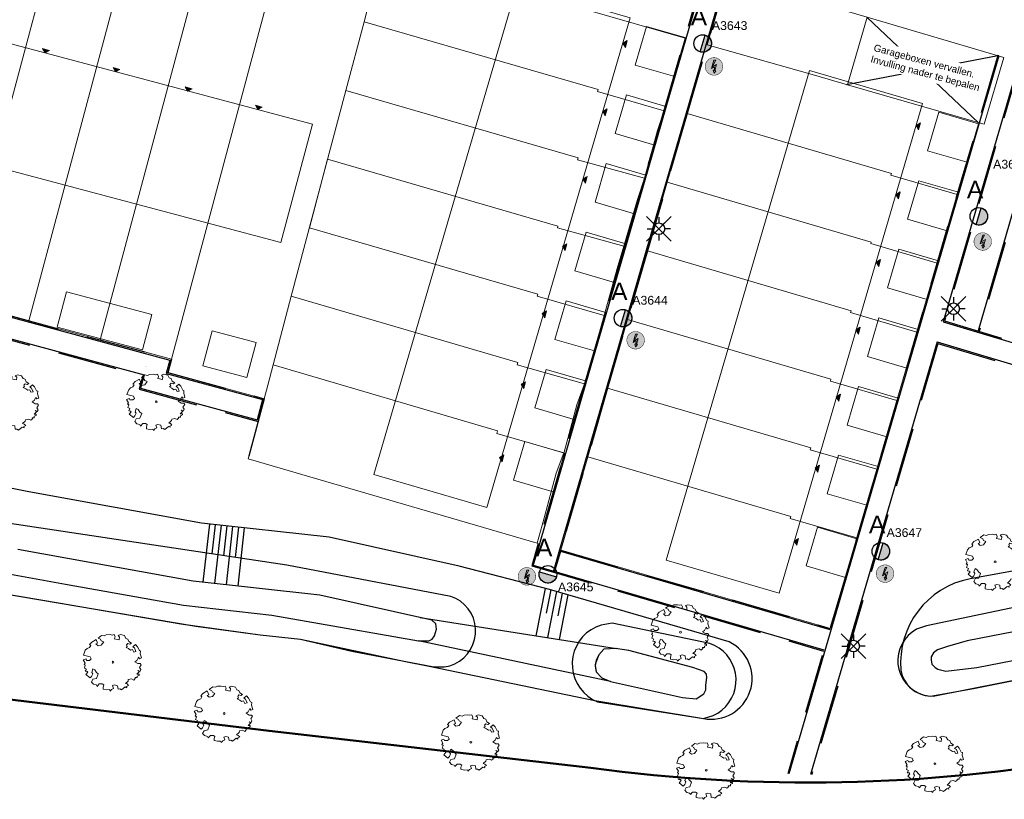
# Model space of a CAD drawing. Header units: metres. Extents: x 253535 to 254630, y 592458 to 593699.
# Tile 20 of 40: x 253775 to 253860, y 592864 to 592931. Entities that reach past the tile are written whole.
import ezdxf
from ezdxf.enums import TextEntityAlignment as Align

# ---------------------------------------------------------------- set-up
doc = ezdxf.new("R2010")
doc.units = ezdxf.units.M
doc.linetypes.add('DASHED', pattern=[19.05, 12.7, -6.35])
for name, color, linetype, lineweight in [('ALGEMEEN WERKGRENS', 10, 'FENCELINE1', 50), ('B-WE-GR-BOOM-S2', 114, 'Continuous', 9), ('B-WE-GR-BOOM_STAMDIAMETER-T', 7, 'Continuous', 25), ('N-woningen', 1, 'Continuous', 0)]:
    doc.layers.add(name, color=color, linetype=linetype, lineweight=lineweight)
for name, color, linetype in [('B-EI-OV-Mast_0_Symbool_Code', 7, 'Continuous'), ('B-EI-OV-Mast_1_Mastnummer-T', 7, 'Continuous'), ('B-EI-OV-Mast_2_Kast-en-Groep-T', 7, 'Continuous'), ('B-EI-OV-Mast_4_Overig_1-T', 7, 'Continuous'), ('B-EI-OV-Mast_5_Overig_2-T', 7, 'Continuous'), ('B-IN-LICHTMAST', 7, 'Continuous'), ('B-WATER-BOVENINSTEEK', 8, 'Continuous'), ('N-EI-OV-Mast-S', 7, 'Continuous'), ('N-EI-OV-Mast_0_Symbool_Code', 7, 'Continuous'), ('N-EI-OV-Mast_1_Mastnummer-T', 7, 'Continuous'), ('N-EI-OV-Mast_2_Kast-en-Groep-T', 7, 'Continuous'), ('N-EI-OV-Mast_4_Overig_1-T', 7, 'Continuous'), ('N-EI-OV-Mast_5_Overig_2-T', 7, 'Continuous'), ('N-GRONDOVERDRACHT-TEKST', 7, 'Continuous'), ('N-WATER-TALUD', 7, 'Continuous'), ('N-WB-BAND OPSLUITBAND 10x20', 7, 'DASHED'), ('N-WB-KANTVERHARDING', 2, 'Continuous'), ('V-EI-OV-Mast-S', 1, 'Continuous'), ('V-EI-OV-Mast_1_Mastnummer-T', 7, 'Continuous'), ('V-EI-OV-Mast_2_Kast-en-Groep-T', 7, 'Continuous'), ('V-EI-OV-Mast_4_Overig_1-T', 7, 'Continuous'), ('V-EI-OV-Mast_5_Overig_2-T', 7, 'Continuous'), ('X-EI-OV-Aansluiting-S', 1, 'Continuous'), ('X-EI-OV-Aansluiting_0_Symbool_Code', 7, 'Continuous'), ('X-EI-OV-Aansluiting_1_Mastnummer-T', 7, 'Continuous'), ('X-EI-OV-Aansluiting_2_Groep_en_Fase-T', 7, 'Continuous'), ('X-EI-OV-Aansluiting_4_Overig_1-T', 7, 'Continuous'), ('X-EI-OV-Aansluiting_5_Overig_2-T', 7, 'Continuous')]:
    doc.layers.add(name, color=color, linetype=linetype)
doc.styles.add('ARIAL', font='arial.ttf')
doc.styles.add('N_STANDARD 200', font='arial.ttf', dxfattribs={"height": 0.4})
doc.styles.add('NLCS-ISO', font='txt')
doc.linetypes.add('FENCELINE1', pattern='A,6.35,-2.54,[133,ltypeshp.shx,S=2.54,R=0,X=-2.54,Y=0],-2.54,25.4', length=36.83)

# ---------------------------------------------------------------- blocks, each defined once
blk = doc.blocks.new('SGR-BOOM_06_ST')
at = {"linetype": 'Continuous', "flags": 128}
blk.add_lwpolyline([(2.7, 3.52), (2.53, 3.94), (2.2, 4.06), (1.94, 4.52), (1.27, 4.69), (0.86, 4.52), (1.11, 4.27), (1.06, 3.81), (0.23, 3.98), (0.35, 4.32), (0.18, 4.69), (-0.15, 4.61), (-0.49, 4.69), (-1.15, 4.65), (-1.49, 4.48), (-1.95, 4.57), (-2.54, 4.11), (-2.12, 3.9), (-1.99, 3.64), (-1.58, 3.44), (-1.99, 2.89), (-2.54, 2.77), (-2.92, 3.1), (-2.62, 3.22), (-2.87, 3.86), (-3.63, 3.43), (-4, 3.02), (-3.79, 2.85), (-4, 2.51), (-4.42, 2.35), (-4.72, 2.05), (-5.01, 1.21), (-3.88, 0.92), (-3.71, 0.54), (-4, 0.29), (-4.51, 0.29), (-4.6, 0.56), (-5.09, 0.38), (-4.76, -0.17), (-4.93, -0.38), (-4.72, -0.54), (-4.88, -1.01), (-4.53, -1.18), (-4.72, -1.55), (-4.42, -1.59), (-4.29, -1.71), (-4.62, -2.11), (-3.92, -2.68), (-3.67, -2.43), (-3.46, -1.97), (-3.63, -1.76), (-3.42, -1.17), (-3.12, -1.34), (-2.79, -1.76), (-2.5, -2.01), (-2.79, -2.81), (-3.42, -2.93), (-3.67, -3.39), (-3.33, -3.77), (-2.83, -3.9), (-2.77, -4.02), (-2.71, -4.15), (-2.33, -3.73), (-1.83, -3.73), (-1.57, -3.9), (-1.7, -4.27), (-1.7, -4.61), (-1.15, -4.74), (-0.61, -4.69), (-0.49, -4.94), (-0.23, -4.65), (0.1, -4.48), (-0.06, -4.01), (0.27, -3.9), (0.77, -4.02), (0.86, -4.61), (1.15, -4.57), (1.44, -4.74), (2.07, -4.23), (2.37, -4.36), (2.32, -4.15), (2.66, -3.98), (2.41, -3.73), (2.11, -3.64), (2.57, -3.23), (2.62, -2.98), (3.16, -2.85), (3.54, -3.06), (3.79, -2.81), (3.77, -2.63), (4.12, -2.63), (4.12, -2.39), (4.46, -2.26), (4.46, -2.05), (4.08, -2.05), (4.54, -1.59), (4.25, -1.42), (4.63, -1.55), (4.75, -1.26), (4.54, -0.92), (4.84, -0.46), (4.67, -0.25), (4.25, -0.25), (3.75, 0.08), (4.08, 0.29), (4.38, 0.84), (4.54, 0.59), (4.88, 0.71), (4.67, 1.43), (4.71, 1.89), (4.5, 1.97), (4.16, 2.64), (3.83, 3.01), (3.37, 2.6), (3.66, 2.43), (3.91, 1.8), (3.54, 1.72), (3.33, 2.14), (2.99, 2.05), (2.66, 2.31), (2.24, 2.51), (2.45, 2.68), (2.32, 2.93), (2.53, 3.18), (2.87, 3.06), (3.16, 3.23)], close=True, dxfattribs=at)
blk.add_circle((0, 0), 0.15)
at = {"layer": 'B-WE-GR-BOOM_STAMDIAMETER-T', "style": 'NLCS-ISO'}
blk.add_attdef('STAMDIAMETER', text='', height=0.3, dxfattribs=at).set_placement((0, 0), align=Align.BOTTOM_LEFT)
blk = doc.blocks.new('*U51')
at = {"layer": 'N-EI-OV-Mast-S'}
h = blk.add_hatch(color=0, dxfattribs=at)
h.dxf.hatch_style = 1
edge = h.paths.add_edge_path()
edge.add_line((-0.21, -0.72), (0.21, 0.72))
edge.add_arc((0, 0), 0.75, 613.76641, 793.76641, ccw=False)
blk.add_lwpolyline([(-0.21, -0.72), (0.21, 0.72, -1), (-0.21, -0.72, 0)], format="xyb", dxfattribs=at)
blk.add_circle((0, 0), 0.75, dxfattribs=at)
at = {"layer": 'N-EI-OV-Mast_0_Symbool_Code', "style": 'ARIAL'}
blk.add_attdef('CODE', text='', height=1.5, dxfattribs=at).set_placement((-0.317, 2.29), align=Align.MIDDLE_CENTER)
at = {"layer": 'N-EI-OV-Mast_1_Mastnummer-T', "style": 'ARIAL'}
blk.add_attdef('MASTNR', text='', height=0.75, dxfattribs=at).set_placement((0.79, 1.53), align=Align.MIDDLE_LEFT)
at = {"layer": 'N-EI-OV-Mast_2_Kast-en-Groep-T', "style": 'ARIAL'}
for tag, p in [('KASTNR', (0.79, 0.405)), ('GROEP', (0.79, -0.72))]:
    blk.add_attdef(tag, text='', height=0.75, dxfattribs=at).set_placement(p, align=Align.MIDDLE_LEFT)
at = {"layer": 'N-EI-OV-Mast_4_Overig_1-T', "style": 'ARIAL'}
blk.add_attdef('OVERIG1', text='', height=0.75, dxfattribs=at).set_placement((0.79, -1.845), align=Align.MIDDLE_LEFT)
at = {"layer": 'N-EI-OV-Mast_5_Overig_2-T', "style": 'ARIAL'}
blk.add_attdef('OVERIG2', text='', height=0.75, dxfattribs=at).set_placement((0.79, -2.97), align=Align.MIDDLE_LEFT)
blk = doc.blocks.new('*U26')
at = {"layer": 'N-EI-OV-Mast-S'}
h = blk.add_hatch(color=0, dxfattribs=at)
h.dxf.hatch_style = 1
edge = h.paths.add_edge_path()
edge.add_line((-0.21, -0.72), (0.21, 0.72))
edge.add_arc((0, 0), 0.75, 613.76641, 793.76641, ccw=False)
blk.add_lwpolyline([(-0.21, -0.72), (0.21, 0.72, -1), (-0.21, -0.72, 0)], format="xyb", dxfattribs=at)
blk.add_circle((0, 0), 0.75, dxfattribs=at)
at = {"layer": 'N-EI-OV-Mast_0_Symbool_Code', "style": 'ARIAL'}
blk.add_attdef('CODE', text='', height=1.5, dxfattribs=at).set_placement((-0.317, 2.29), align=Align.MIDDLE_CENTER)
at = {"layer": 'N-EI-OV-Mast_1_Mastnummer-T', "style": 'ARIAL'}
blk.add_attdef('MASTNR', text='', height=0.75, dxfattribs=at).set_placement((0.79, 1.53), align=Align.MIDDLE_LEFT)
at = {"layer": 'N-EI-OV-Mast_2_Kast-en-Groep-T', "style": 'ARIAL'}
for tag, p in [('KASTNR', (0.79, 0.405)), ('GROEP', (0.79, -0.72))]:
    blk.add_attdef(tag, text='', height=0.75, dxfattribs=at).set_placement(p, align=Align.MIDDLE_LEFT)
at = {"layer": 'N-EI-OV-Mast_4_Overig_1-T', "style": 'ARIAL'}
blk.add_attdef('OVERIG1', text='', height=0.75, dxfattribs=at).set_placement((0.79, -1.845), align=Align.MIDDLE_LEFT)
at = {"layer": 'N-EI-OV-Mast_5_Overig_2-T', "style": 'ARIAL'}
blk.add_attdef('OVERIG2', text='', height=0.75, dxfattribs=at).set_placement((0.79, -2.97), align=Align.MIDDLE_LEFT)
blk = doc.blocks.new('*U27')
at = {"layer": 'N-EI-OV-Mast-S'}
h = blk.add_hatch(color=0, dxfattribs=at)
h.dxf.hatch_style = 1
edge = h.paths.add_edge_path()
edge.add_line((-0.72, 0.209), (0.72, -0.209))
edge.add_arc((0, 0), 0.75, 523.8583, 703.8583, ccw=False)
blk.add_lwpolyline([(-0.72, 0.209), (0.72, -0.209, -1), (-0.72, 0.209, 0)], format="xyb", dxfattribs=at)
blk.add_circle((0, 0), 0.75, dxfattribs=at)
at = {"layer": 'N-EI-OV-Mast_0_Symbool_Code', "style": 'ARIAL'}
blk.add_attdef('CODE', text='', height=1.5, dxfattribs=at).set_placement((-0.317, 2.29), align=Align.MIDDLE_CENTER)
at = {"layer": 'N-EI-OV-Mast_1_Mastnummer-T', "style": 'ARIAL'}
blk.add_attdef('MASTNR', text='', height=0.75, dxfattribs=at).set_placement((0.862, -1.072), align=Align.MIDDLE_LEFT)
at = {"layer": 'N-EI-OV-Mast_2_Kast-en-Groep-T', "style": 'ARIAL'}
for tag, p in [('KASTNR', (0.862, -2.197)), ('GROEP', (0.862, -3.322))]:
    blk.add_attdef(tag, text='', height=0.75, dxfattribs=at).set_placement(p, align=Align.MIDDLE_LEFT)
at = {"layer": 'N-EI-OV-Mast_4_Overig_1-T', "style": 'ARIAL'}
blk.add_attdef('OVERIG1', text='', height=0.75, dxfattribs=at).set_placement((0.862, -4.447), align=Align.MIDDLE_LEFT)
at = {"layer": 'N-EI-OV-Mast_5_Overig_2-T', "style": 'ARIAL'}
blk.add_attdef('OVERIG2', text='', height=0.75, dxfattribs=at).set_placement((0.862, -5.572), align=Align.MIDDLE_LEFT)
blk = doc.blocks.new('*U28')
at = {"layer": 'N-EI-OV-Mast-S'}
h = blk.add_hatch(color=0, dxfattribs=at)
h.dxf.hatch_style = 1
edge = h.paths.add_edge_path()
edge.add_line((-0.211, -0.72), (0.211, 0.72))
edge.add_arc((0, 0), 0.75, 613.6913, 793.6913, ccw=False)
blk.add_lwpolyline([(-0.211, -0.72), (0.211, 0.72, -1), (-0.211, -0.72, 0)], format="xyb", dxfattribs=at)
blk.add_circle((0, 0), 0.75, dxfattribs=at)
at = {"layer": 'N-EI-OV-Mast_0_Symbool_Code', "style": 'ARIAL'}
blk.add_attdef('CODE', text='', height=1.5, dxfattribs=at).set_placement((-0.317, 2.29), align=Align.MIDDLE_CENTER)
at = {"layer": 'N-EI-OV-Mast_1_Mastnummer-T', "style": 'ARIAL'}
blk.add_attdef('MASTNR', text='', height=0.75, dxfattribs=at).set_placement((0.496, 1.597), align=Align.MIDDLE_LEFT)
at = {"layer": 'N-EI-OV-Mast_2_Kast-en-Groep-T', "style": 'ARIAL'}
for tag, p in [('KASTNR', (0.496, 0.472)), ('GROEP', (0.496, -0.653))]:
    blk.add_attdef(tag, text='', height=0.75, dxfattribs=at).set_placement(p, align=Align.MIDDLE_LEFT)
at = {"layer": 'N-EI-OV-Mast_4_Overig_1-T', "style": 'ARIAL'}
blk.add_attdef('OVERIG1', text='', height=0.75, dxfattribs=at).set_placement((0.496, -1.778), align=Align.MIDDLE_LEFT)
at = {"layer": 'N-EI-OV-Mast_5_Overig_2-T', "style": 'ARIAL'}
blk.add_attdef('OVERIG2', text='', height=0.75, dxfattribs=at).set_placement((0.496, -2.903), align=Align.MIDDLE_LEFT)
blk = doc.blocks.new('*U52')
at = {"layer": 'N-EI-OV-Mast-S'}
h = blk.add_hatch(color=0, dxfattribs=at)
h.dxf.hatch_style = 1
edge = h.paths.add_edge_path()
edge.add_line((-0.211, -0.72), (0.211, 0.72))
edge.add_arc((0, 0), 0.75, 613.6913, 793.6913, ccw=False)
blk.add_lwpolyline([(-0.211, -0.72), (0.211, 0.72, -1), (-0.211, -0.72, 0)], format="xyb", dxfattribs=at)
blk.add_circle((0, 0), 0.75, dxfattribs=at)
at = {"layer": 'N-EI-OV-Mast_0_Symbool_Code', "style": 'ARIAL'}
blk.add_attdef('CODE', text='', height=1.5, dxfattribs=at).set_placement((-0.317, 2.29), align=Align.MIDDLE_CENTER)
at = {"layer": 'N-EI-OV-Mast_1_Mastnummer-T', "style": 'ARIAL'}
blk.add_attdef('MASTNR', text='', height=0.75, dxfattribs=at).set_placement((1.226, 4.446), align=Align.MIDDLE_LEFT)
at = {"layer": 'N-EI-OV-Mast_2_Kast-en-Groep-T', "style": 'ARIAL'}
for tag, p in [('KASTNR', (1.226, 3.321)), ('GROEP', (1.226, 2.196))]:
    blk.add_attdef(tag, text='', height=0.75, dxfattribs=at).set_placement(p, align=Align.MIDDLE_LEFT)
at = {"layer": 'N-EI-OV-Mast_4_Overig_1-T', "style": 'ARIAL'}
blk.add_attdef('OVERIG1', text='', height=0.75, dxfattribs=at).set_placement((1.226, 1.071), align=Align.MIDDLE_LEFT)
at = {"layer": 'N-EI-OV-Mast_5_Overig_2-T', "style": 'ARIAL'}
blk.add_attdef('OVERIG2', text='', height=0.75, dxfattribs=at).set_placement((1.226, -0.054), align=Align.MIDDLE_LEFT)
blk = doc.blocks.new('*U7')
at = {"layer": 'X-EI-OV-Aansluiting-S'}
h = blk.add_hatch(color=0, dxfattribs=at)
h.set_gradient(color1=(0, 255, 0), tint=1, name='SPHERICAL')
edge = h.paths.add_edge_path()
edge.add_arc((0, 0), 0.75, 0, 360)
h = blk.add_hatch(color=7, dxfattribs=at)
h.dxf.hatch_style = 1
h.paths.add_polyline_path([(0.067, -0.354), (0.229, 0.164), (-0.156, -0.067), (0.15, 0.534), (0, 0.534), (-0.219, -0.183), (0.048, -0.047), (0.015, -0.345), (-0.07, -0.331), (0.002, -0.571), (0.152, -0.367)])
at = {"layer": 'X-EI-OV-Aansluiting-S', "color": 7, "const_width": 0.0375}
blk.add_lwpolyline([(0, 0.75, -1), (0, -0.75, -1), (0, 0.75, -1.11402)], format="xyb", dxfattribs=at)
at = {"layer": 'X-EI-OV-Aansluiting-S', "color": 7, "lineweight": 0, "flags": 128}
blk.add_lwpolyline([(0.067, -0.354), (0.229, 0.164), (-0.156, -0.067), (0.15, 0.534), (0, 0.534), (-0.219, -0.183), (0.048, -0.047), (0.015, -0.345), (-0.07, -0.331), (0.002, -0.571), (0.152, -0.367)], close=True, dxfattribs=at)
at = {"layer": 'X-EI-OV-Aansluiting_0_Symbool_Code', "style": 'ARIAL'}
blk.add_attdef('CODE', text='', height=1.5, dxfattribs=at).set_placement((-10, 0), align=Align.MIDDLE_CENTER)
at = {"layer": 'X-EI-OV-Aansluiting_1_Mastnummer-T', "style": 'ARIAL'}
blk.add_attdef('MASTNR', text='', height=0.75, dxfattribs=at).set_placement((6.75, 2.25), align=Align.MIDDLE_LEFT)
at = {"layer": 'X-EI-OV-Aansluiting_2_Groep_en_Fase-T', "style": 'ARIAL'}
for tag, p in [('KASTNR', (6.75, 1.125)), ('GROEP', (6.75, 0))]:
    blk.add_attdef(tag, text='', height=0.75, dxfattribs=at).set_placement(p, align=Align.MIDDLE_LEFT)
at = {"layer": 'X-EI-OV-Aansluiting_4_Overig_1-T', "style": 'ARIAL'}
blk.add_attdef('OVERIG1', text='', height=0.75, dxfattribs=at).set_placement((6.75, -1.125), align=Align.MIDDLE_LEFT)
at = {"layer": 'X-EI-OV-Aansluiting_5_Overig_2-T', "style": 'ARIAL'}
blk.add_attdef('OVERIG2', text='', height=0.75, dxfattribs=at).set_placement((6.75, -2.25), align=Align.MIDDLE_LEFT)
blk = doc.blocks.new('*U55')
at = {"color": 0}
for points in [[(0, 2.5), (0, 1.25)], [(-2.5, 0), (-1.25, 0)], [(-1.77, 1.77), (-0.88, 0.88)], [(0.88, 0.88), (1.77, 1.77)], [(2.5, 0), (1.25, 0)], [(-1.77, -1.77), (-0.88, -0.88)], [(0, -1.25), (0, -2.5)], [(0.88, -0.88), (1.77, -1.77)]]:
    blk.add_lwpolyline(points, dxfattribs=at)
blk.add_circle((0, 0), 1.25, dxfattribs=at)
at = {"layer": 'B-EI-OV-Mast_0_Symbool_Code', "style": 'ARIAL'}
blk.add_attdef('CODE', text='', height=1.5, dxfattribs=at).set_placement((-10, 0), align=Align.MIDDLE_CENTER)
at = {"layer": 'B-EI-OV-Mast_1_Mastnummer-T', "style": 'ARIAL'}
blk.add_attdef('MASTNR', text='', height=0.75, dxfattribs=at).set_placement((6.75, 2.25), align=Align.MIDDLE_LEFT)
at = {"layer": 'B-EI-OV-Mast_2_Kast-en-Groep-T', "style": 'ARIAL'}
for tag, p in [('GROEP', (6.75, 0)), ('KASTNR', (6.75, 1.12))]:
    blk.add_attdef(tag, text='', height=0.75, dxfattribs=at).set_placement(p, align=Align.MIDDLE_LEFT)
at = {"layer": 'B-EI-OV-Mast_4_Overig_1-T', "style": 'ARIAL'}
blk.add_attdef('OVERIG1', text='', height=0.75, dxfattribs=at).set_placement((6.75, -1.12), align=Align.MIDDLE_LEFT)
at = {"layer": 'B-EI-OV-Mast_5_Overig_2-T', "style": 'ARIAL'}
blk.add_attdef('OVERIG2', text='', height=0.75, dxfattribs=at).set_placement((6.75, -2.25), align=Align.MIDDLE_LEFT)
blk = doc.blocks.new('*U54')
at = {"layer": 'V-EI-OV-Mast-S', "color": 0, "const_width": 0.1}
for points in [[(1.061, 1.061), (-1.061, -1.061)], [(1.061, -1.061), (-1.061, 1.061)]]:
    blk.add_lwpolyline(points, dxfattribs=at)
at = {"layer": 'N-EI-OV-Mast_0_Symbool_Code', "style": 'ARIAL'}
blk.add_attdef('CODE', text='', height=1.5, dxfattribs=at).set_placement((-10, 0), align=Align.MIDDLE_CENTER)
at = {"layer": 'V-EI-OV-Mast_1_Mastnummer-T', "style": 'ARIAL'}
blk.add_attdef('MASTNR', text='', height=0.75, dxfattribs=at).set_placement((6.75, 2.25), align=Align.MIDDLE_LEFT)
at = {"layer": 'V-EI-OV-Mast_2_Kast-en-Groep-T', "style": 'ARIAL'}
for tag, p in [('KASTNR', (6.75, 1.125)), ('GROEP', (6.75, 0))]:
    blk.add_attdef(tag, text='', height=0.75, dxfattribs=at).set_placement(p, align=Align.MIDDLE_LEFT)
at = {"layer": 'V-EI-OV-Mast_4_Overig_1-T', "style": 'ARIAL'}
blk.add_attdef('OVERIG1', text='', height=0.75, dxfattribs=at).set_placement((6.75, -1.125), align=Align.MIDDLE_LEFT)
at = {"layer": 'V-EI-OV-Mast_5_Overig_2-T', "style": 'ARIAL'}
blk.add_attdef('OVERIG2', text='', height=0.75, dxfattribs=at).set_placement((6.75, -2.25), align=Align.MIDDLE_LEFT)

msp = doc.modelspace()

# ---------------------------------------------------------------- hatches: boundary and pattern name
at = {"layer": 'N-woningen'}
h = msp.add_hatch(color=252, dxfattribs=at)
h.dxf.hatch_style = 1
h.paths.add_polyline_path([(253827.178, 592928.392), (253826.964, 592928.759), (253827.33, 592928.972)])
h = msp.add_hatch(color=252, dxfattribs=at)
h.dxf.hatch_style = 1
h.paths.add_polyline_path([(253778.011, 592928.127), (253777.64, 592927.922), (253777.434, 592928.293)])
h = msp.add_hatch(color=252, dxfattribs=at)
h.dxf.hatch_style = 1
h.paths.add_polyline_path([(253784.032, 592926.513), (253783.661, 592926.307), (253783.456, 592926.678)])
h = msp.add_hatch(color=252, dxfattribs=at)
h.dxf.hatch_style = 1
h.paths.add_polyline_path([(253790.183, 592924.871), (253789.812, 592924.665), (253789.606, 592925.036)])
h = msp.add_hatch(color=252, dxfattribs=at)
h.dxf.hatch_style = 1
h.paths.add_polyline_path([(253796.179, 592923.291), (253795.808, 592923.085), (253795.602, 592923.456)])
h = msp.add_hatch(color=252, dxfattribs=at)
h.dxf.hatch_style = 1
h.paths.add_polyline_path([(253825.462, 592922.559), (253825.248, 592922.926), (253825.614, 592923.14)])
h = msp.add_hatch(color=252, dxfattribs=at)
h.dxf.hatch_style = 1
h.paths.add_polyline_path([(253852.213, 592921.368), (253851.999, 592921.735), (253852.365, 592921.949)])
h = msp.add_hatch(color=252, dxfattribs=at)
h.dxf.hatch_style = 1
h.paths.add_polyline_path([(253823.771, 592916.808), (253823.557, 592917.174), (253823.923, 592917.388)])
h = msp.add_hatch(color=252, dxfattribs=at)
h.dxf.hatch_style = 1
h.paths.add_polyline_path([(253850.49, 592915.476), (253850.276, 592915.842), (253850.642, 592916.056)])
h = msp.add_hatch(color=252, dxfattribs=at)
h.dxf.hatch_style = 1
h.paths.add_polyline_path([(253822.037, 592911.064), (253821.823, 592911.43), (253822.189, 592911.644)])
h = msp.add_hatch(color=252, dxfattribs=at)
h.dxf.hatch_style = 1
h.paths.add_polyline_path([(253848.809, 592909.705), (253848.595, 592910.071), (253848.962, 592910.285)])
h = msp.add_hatch(color=252, dxfattribs=at)
h.dxf.hatch_style = 1
h.paths.add_polyline_path([(253820.3, 592905.322), (253820.086, 592905.688), (253820.452, 592905.902)])
h = msp.add_hatch(color=252, dxfattribs=at)
h.dxf.hatch_style = 1
h.paths.add_polyline_path([(253847.075, 592903.934), (253846.861, 592904.301), (253847.228, 592904.514)])
h = msp.add_hatch(color=252, dxfattribs=at)
h.dxf.hatch_style = 1
h.paths.add_polyline_path([(253818.499, 592899.281), (253818.285, 592899.647), (253818.651, 592899.861)])
h = msp.add_hatch(color=252, dxfattribs=at)
h.dxf.hatch_style = 1
h.paths.add_polyline_path([(253845.394, 592898.211), (253845.18, 592898.577), (253845.546, 592898.791)])
h = msp.add_hatch(color=252, dxfattribs=at)
h.dxf.hatch_style = 1
h.paths.add_polyline_path([(253816.658, 592893.04), (253816.444, 592893.406), (253816.811, 592893.62)])
h = msp.add_hatch(color=252, dxfattribs=at)
h.dxf.hatch_style = 1
h.paths.add_polyline_path([(253843.599, 592892.15), (253843.385, 592892.517), (253843.752, 592892.731)])
h = msp.add_hatch(color=252, dxfattribs=at)
h.dxf.hatch_style = 1
h.paths.add_polyline_path([(253841.801, 592885.913), (253841.587, 592886.279), (253841.953, 592886.493)])

# ---------------------------------------------------------------- linework, layer by layer
at = {"layer": 'ALGEMEEN WERKGRENS', "color": 252, "ltscale": 0.3}
msp.add_lwpolyline([(253983.948, 592985.984), (253988.356, 592968.321, 0.128947), (253974.268, 592955.251), (253970.42, 592946.86, -0.083785), (253948.449, 592913.715, -0.090259), (253907.253, 592881.588, -0.15603), (253824.23, 592866.907), (253796.762, 592870.057), (253704.006, 592881.266), (253656.435, 592886.703), (253655.952, 592882.139), (253632.241, 592884.776), (253632.842, 592889.399), (253559.131, 592897.409), (253563.346, 592914.795), (253595.548, 592909.737), (253609.743, 592910.353), (253615.994, 592914.937), (253624.665, 592952.498), (253653.936, 592964.341), (253680.397, 593069.451), (253685.732, 593068.089)], format="xyb", dxfattribs=at)
at = {"layer": 'B-WATER-BOVENINSTEEK', "color": 252}
for points in [[(253770.327, 592882.429), (253790.519, 592878.99), (253796.011, 592878.267), (253799.44, 592877.888), (253803.836, 592876.883), (253810.824, 592875.523), (253811.742, 592875.523), (253812.191, 592875.625), (253812.621, 592875.792), (253813.02, 592876.02), (253813.382, 592876.305), (253813.698, 592876.64), (253813.961, 592877.018), (253814.165, 592877.43), (253814.307, 592877.868), (253814.382, 592878.323), (253814.389, 592878.783), (253814.328, 592879.239), (253814.201, 592879.682), (253814.009, 592880.101), (253813.758, 592880.487), (253813.453, 592880.831), (253813.1, 592881.127), (253812.708, 592881.368), (253812.284, 592881.548), (253798.291, 592884.211), (253767.041, 592888.898)], [(253886.816, 592886.146), (253852.875, 592879.036), (253852.038, 592878.735), (253851.661, 592878.495), (253851.324, 592878.204), (253851.032, 592877.865), (253850.794, 592877.488), (253850.613, 592877.081), (253850.494, 592876.651), (253850.439, 592876.208), (253850.449, 592875.762), (253850.525, 592875.322), (253850.664, 592874.898), (253850.864, 592874.499), (253851.12, 592874.134), (253851.427, 592873.81), (253851.777, 592873.534), (253852.165, 592873.313), (253852.58, 592873.151), (253853.015, 592873.051), (253853.46, 592873.016), (253889.933, 592880.248)], [(253771.205, 592884.076), (253779.389, 592882.593), (253789.455, 592880.799), (253796.983, 592879.93), (253807.425, 592878.135), (253809.518, 592877.753), (253810.106, 592877.751), (253810.389, 592877.75), (253810.686, 592877.907), (253810.89, 592878.166), (253811.043, 592878.737), (253811.005, 592879.207), (253810.653, 592879.514), (253801.082, 592881.66), (253790.285, 592882.844), (253775.327, 592885.546)], [(253868.369, 592880.098), (253856.358, 592877.765), (253854.662, 592877.28), (253853.824, 592876.996), (253853.476, 592876.732), (253853.271, 592876.385), (253853.27, 592876.12), (253853.351, 592875.752), (253853.624, 592875.47), (253853.84, 592875.343), (253854.187, 592875.24), (253854.533, 592875.177), (253857.168, 592875.476), (253864.481, 592876.884)]]:
    msp.add_lwpolyline(points, dxfattribs=at)
for points in [[(253834.385, 592877.513), (253826.044, 592879.249), (253825.109, 592879.1), (253824.666, 592878.931), (253824.25, 592878.704), (253823.868, 592878.422), (253823.528, 592878.09), (253823.237, 592877.716), (253822.999, 592877.305), (253822.819, 592876.866), (253822.7, 592876.407), (253822.645, 592875.936), (253822.654, 592875.461), (253822.728, 592874.992), (253822.864, 592874.538), (253823.062, 592874.106), (253823.315, 592873.706), (253823.621, 592873.343), (253823.974, 592873.025), (253824.366, 592872.758), (253824.791, 592872.547), (253833.838, 592871.128), (253834.677, 592871.377), (253835.065, 592871.582), (253835.421, 592871.837), (253835.741, 592872.137), (253836.018, 592872.477), (253836.248, 592872.851), (253836.426, 592873.252), (253836.549, 592873.672), (253836.616, 592874.106), (253836.624, 592874.544), (253836.574, 592874.98), (253836.467, 592875.405), (253836.304, 592875.813), (253836.089, 592876.195), (253835.825, 592876.545), (253835.517, 592876.857), (253835.17, 592877.125), (253834.79, 592877.345)], [(253827.478, 592876.918), (253826.34, 592877.108), (253825.333, 592877.032), (253824.913, 592876.563), (253824.677, 592876.06), (253824.604, 592875.727), (253824.604, 592875.585), (253824.673, 592875.115), (253825.176, 592874.594), (253825.894, 592874.279), (253832.055, 592872.928), (253833.223, 592872.8), (253833.868, 592873.229), (253834.034, 592873.558), (253834.058, 592873.958), (253834.134, 592874.634), (253834.112, 592874.918), (253833.892, 592875.13), (253832.93, 592875.481)]]:
    msp.add_lwpolyline(points, close=True, dxfattribs=at)
at = {"layer": 'N-GRONDOVERDRACHT-TEKST', "color": 4}
for p, q in [((253847.811, 592930.953), (253857.292, 592921.987)), ((253846.065, 592925.226), (253858.964, 592927.7))]:
    msp.add_line(p, q, dxfattribs=at)
at = {"layer": 'N-WATER-TALUD', "color": 252}
for p, q in [((253791.148, 592882.749), (253791.693, 592887.72)), ((253791.916, 592885.167), (253792.19, 592887.665)), ((253792.142, 592882.64), (253792.687, 592887.611)), ((253792.906, 592885.019), (253793.184, 592887.556)), ((253793.136, 592882.531), (253793.681, 592887.502)), ((253793.896, 592884.87), (253794.178, 592887.447)), ((253794.13, 592882.422), (253794.675, 592887.393)), ((253820.331, 592882.229), (253819.545, 592878.189)), ((253820.815, 592882.1), (253820.426, 592880.101)), ((253821.297, 592881.96), (253820.534, 592878.033)), ((253821.779, 592881.82), (253821.403, 592879.886)), ((253822.261, 592881.679), (253821.522, 592877.877))]:
    msp.add_line(p, q, dxfattribs=at)
msp.add_lwpolyline([(253770.864, 592882.337), (253778.782, 592880.989), (253789.24, 592879.208), (253796.011, 592878.267), (253799.44, 592877.888), (253808.408, 592875.993), (253810.426, 592875.601), (253824.579, 592872.653), (253833.838, 592871.128, 0.87798), (253836.048, 592877.665), (253831.841, 592878.89), (253820.688, 592882.137), (253812.984, 592884.115), (253801.904, 592886.6), (253791.003, 592887.795), (253776.264, 592890.458), (253768.432, 592892.03)], format="xyb", dxfattribs=at)
msp.add_lwpolyline([(253885.724, 592888.71), (253876.977, 592886.87), (253867.413, 592885.006), (253856.602, 592883.048, 0.383317), (253850.699, 592875.255, 0.363301), (253853.237, 592873.033), (253856.886, 592873.695), (253862.169, 592874.743), (253869.271, 592876.151), (253878.995, 592878.079), (253887.603, 592879.744, 1.034885)], format="xyb", close=True, dxfattribs=at)
msp.add_lwpolyline([(253809.65, 592879.748), (253826.433, 592877.103), (253825.333, 592877.032), (253824.913, 592876.563), (253824.641, 592875.894), (253824.604, 592875.656), (253824.673, 592875.115), (253825.176, 592874.594), (253825.894, 592874.279), (253809.518, 592877.753), (253810.389, 592877.75), (253810.686, 592877.907), (253810.89, 592878.166), (253811.043, 592878.737), (253811.005, 592879.207), (253810.653, 592879.514)], close=True, dxfattribs=at)
at = {"layer": 'N-WB-BAND OPSLUITBAND 10x20', "color": 252, "ltscale": 0.4}
for p, q in [((253766.526, 592907.693), (253788.418, 592901.789)), ((253764.057, 592906.287), (253785.971, 592900.378)), ((253788.418, 592901.789), (253788.108, 592900.629)), ((253785.971, 592900.378), (253785.665, 592899.233)), ((253788.111, 592900.642), (253796.334, 592898.411)), ((253785.665, 592899.233), (253795.823, 592896.477)), ((253796.334, 592898.411), (253794.978, 592893.283)), ((253821.659, 592885.5), (253844.657, 592878.804)), ((253819.183, 592884.138), (253844.098, 592876.883))]:
    msp.add_line(p, q, dxfattribs=at)
for points in [[(253835.371, 592939.914), (253833.941, 592935.049), (253830.536, 592923.307), (253827.139, 592911.588), (253823.742, 592899.871), (253819.738, 592886.057)], [(253837.291, 592939.353), (253835.861, 592934.488), (253832.457, 592922.75), (253829.06, 592911.031), (253825.663, 592899.314), (253821.659, 592885.5)], [(253858.964, 592927.7), (253841.033, 592866.415)], [(253860.914, 592927.244), (253854.421, 592905.053)], [(253863.843, 592926.389), (253857.378, 592904.166)], [(253854.421, 592905.053), (253898.498, 592891.831)], [(253853.86, 592903.133), (253843.095, 592866.342)], [(253853.86, 592903.133), (253899.85, 592889.338)], [(253819.738, 592886.056), (253819.183, 592884.138)], [(253821.659, 592885.5), (253821.103, 592883.579)]]:
    msp.add_lwpolyline(points, dxfattribs=at)
at = {"layer": 'N-WB-KANTVERHARDING', "color": 252}
for p, q in [((253859.06, 592927.672), (253858.964, 592927.7)), ((253766.404, 592907.622), (253788.296, 592901.718)), ((253764.18, 592906.358), (253786.093, 592900.448)), ((253786.18, 592901.162), (253786.177, 592901.15)), ((253786.277, 592901.136), (253786.274, 592901.124)), ((253788.296, 592901.718), (253787.989, 592900.571)), ((253788.321, 592901.815), (253788.321, 592901.815)), ((253788.392, 592901.692), (253788.392, 592901.692)), ((253786.093, 592900.448), (253785.787, 592899.304)), ((253787.989, 592900.571), (253796.308, 592898.314)), ((253785.787, 592899.304), (253795.752, 592896.6)), ((253796.237, 592898.437), (253795.752, 592896.6)), ((253821.631, 592885.404), (253844.629, 592878.708)), ((253819.307, 592884.206), (253844.126, 592876.979))]:
    msp.add_line(p, q, dxfattribs=at)
for points in [[(253835.496, 592939.982), (253834.037, 592935.021), (253830.632, 592923.279), (253827.235, 592911.56), (253823.838, 592899.843), (253819.834, 592886.029)], [(253837.33, 592939.841), (253835.765, 592934.516), (253832.361, 592922.778), (253828.964, 592911.059), (253825.567, 592899.342), (253821.563, 592885.528)], [(253860.846, 592927.368), (253854.297, 592904.986)], [(253854.297, 592904.986), (253898.566, 592891.706)], [(253853.792, 592903.258), (253842.992, 592866.346)], [(253853.792, 592903.258), (253899.782, 592889.462)], [(253819.834, 592886.028), (253819.279, 592884.11)], [(253821.563, 592885.527), (253821.007, 592883.607)]]:
    msp.add_lwpolyline(points, dxfattribs=at)
at = {"layer": 'N-woningen', "color": 252}
for points in [[(253784.883, 592937.336), (253778.786, 592938.928), (253770.17, 592906.71), (253776.252, 592905.07)], [(253790.98, 592935.747), (253787.46, 592936.664), (253784.883, 592937.336), (253776.252, 592905.07), (253782.338, 592903.429)], [(253830.495, 592922.996), (253832.282, 592929.179), (253823.769, 592931.63), (253809.347, 592935.805), (253809.193, 592935.28), (253806.264, 592936.137), (253805.257, 592932.033), (253804.868, 592930.578), (253824.856, 592924.809), (253824.805, 592924.637)], [(253804.868, 592930.578), (253803.315, 592924.723), (253823.139, 592918.98), (253823.088, 592918.808), (253828.819, 592917.226), (253829.925, 592921.308), (253830.495, 592922.996), (253824.805, 592924.637)], [(253796.642, 592899.571), (253797.1, 592901.296), (253798.653, 592907.152), (253803.315, 592924.723)], [(253801.761, 592918.866), (253800.207, 592913.009), (253819.706, 592907.323), (253819.658, 592907.161), (253825.362, 592905.515), (253826.489, 592909.531), (253827.058, 592911.419)], [(253801.761, 592918.866), (253821.422, 592913.152), (253821.374, 592912.989), (253827.058, 592911.419), (253828.199, 592915.416), (253828.819, 592917.226)], [(253830.758, 592916.89), (253829.06, 592911.031)], [(253846.446, 592905.924), (253829.06, 592911.031), (253827.362, 592905.174), (253844.726, 592900.07), (253844.681, 592899.917), (253850.349, 592898.252), (253852.062, 592904.107)], [(253846.446, 592905.924), (253846.4, 592905.77), (253852.062, 592904.107), (253853.783, 592909.99)], [(253798.653, 592907.152), (253817.989, 592901.495), (253817.933, 592901.304), (253823.693, 592899.685), (253824.863, 592903.684), (253825.362, 592905.515)], [(253827.362, 592905.174), (253823.964, 592893.454), (253841.288, 592888.366), (253841.24, 592888.203)], [(253788.418, 592901.789), (253788.108, 592900.629), (253796.334, 592898.411)], [(253816.272, 592895.666), (253797.1, 592901.296)], [(253796.642, 592899.571), (253796.334, 592898.411), (253794.978, 592893.283), (253819.64, 592886.093), (253820.222, 592888.14), (253821.281, 592892.055), (253821.934, 592893.792)], [(253816.272, 592895.666), (253816.21, 592895.456), (253821.934, 592893.792), (253821.962, 592893.866), (253823.023, 592897.897), (253823.693, 592899.685)], [(253825.663, 592899.314), (253843.007, 592894.218), (253842.962, 592894.064), (253848.636, 592892.397), (253850.349, 592898.252)], [(253823.964, 592893.454), (253821.659, 592885.5), (253844.659, 592878.803), (253846.921, 592886.534), (253841.24, 592888.203)], [(253846.921, 592886.534), (253848.636, 592892.397)]]:
    msp.add_lwpolyline(points, dxfattribs=at)
for points in [[(253797.074, 592934.163), (253790.98, 592935.747), (253782.338, 592903.429), (253788.418, 592901.789), (253797.074, 592934.163)], [(253817.941, 592933.742), (253805.697, 592891.949), (253815.351, 592889.12), (253827.595, 592930.914)], [(253767.228, 592919.864), (253797.766, 592911.74), (253800.458, 592921.848), (253769.917, 592929.973)], [(253828.98, 592930.19), (253832.359, 592929.2), (253831.393, 592925.903), (253828.014, 592926.893)], [(253827.178, 592928.392), (253826.964, 592928.759), (253827.33, 592928.972)], [(253778.011, 592928.127), (253777.64, 592927.922), (253777.434, 592928.293)], [(253784.032, 592926.513), (253783.661, 592926.307), (253783.456, 592926.678)], [(253790.183, 592924.871), (253789.812, 592924.665), (253789.606, 592925.036)], [(253827.265, 592924.337), (253830.644, 592923.346), (253829.678, 592920.05), (253826.299, 592921.039)], [(253796.179, 592923.291), (253795.808, 592923.085), (253795.602, 592923.456)], [(253825.462, 592922.559), (253825.248, 592922.926), (253825.614, 592923.14)], [(253849.848, 592917.503), (253849.885, 592917.628), (253832.457, 592922.75), (253830.758, 592916.89), (253848.165, 592911.776), (253848.128, 592911.652), (253853.783, 592909.99), (253855.495, 592915.843), (253849.848, 592917.503)], [(253853.946, 592922.877), (253857.325, 592921.886), (253856.359, 592918.589), (253852.98, 592919.579)], [(253852.213, 592921.368), (253851.999, 592921.735), (253852.365, 592921.949)], [(253825.55, 592918.483), (253828.929, 592917.492), (253827.963, 592914.196), (253824.584, 592915.185)], [(253823.771, 592916.808), (253823.557, 592917.174), (253823.923, 592917.388)], [(253852.231, 592917.023), (253855.61, 592916.032), (253854.644, 592912.735), (253851.265, 592913.725)], [(253850.49, 592915.476), (253850.276, 592915.842), (253850.642, 592916.056)], [(253823.836, 592912.629), (253827.214, 592911.638), (253826.248, 592908.341), (253822.869, 592909.331)], [(253822.037, 592911.064), (253821.823, 592911.43), (253822.189, 592911.644)], [(253850.516, 592911.169), (253853.895, 592910.178), (253852.929, 592906.881), (253849.55, 592907.871)], [(253848.809, 592909.705), (253848.595, 592910.071), (253848.962, 592910.285)], [(253779.47, 592907.527), (253786.758, 592905.588), (253785.96, 592902.588), (253778.672, 592904.527)], [(253822.12, 592906.775), (253825.499, 592905.785), (253824.533, 592902.488), (253821.154, 592903.478)], [(253820.3, 592905.322), (253820.086, 592905.688), (253820.452, 592905.902)], [(253847.075, 592903.934), (253846.861, 592904.301), (253847.228, 592904.514)], [(253848.801, 592905.315), (253852.18, 592904.324), (253851.214, 592901.027), (253847.835, 592902.017)], [(253791.916, 592904.21), (253795.653, 592903.216), (253794.855, 592900.215), (253791.118, 592901.209)], [(253820.405, 592900.921), (253823.784, 592899.931), (253822.818, 592896.634), (253819.439, 592897.624)], [(253818.499, 592899.281), (253818.285, 592899.647), (253818.651, 592899.861)], [(253847.087, 592899.461), (253850.465, 592898.47), (253849.499, 592895.174), (253846.12, 592896.163)], [(253845.394, 592898.211), (253845.18, 592898.577), (253845.546, 592898.791)], [(253818.599, 592894.755), (253821.977, 592893.764), (253821.011, 592890.467), (253817.632, 592891.457)], [(253816.658, 592893.04), (253816.444, 592893.406), (253816.811, 592893.62)], [(253845.372, 592893.607), (253848.75, 592892.616), (253847.784, 592889.319), (253844.405, 592890.309)], [(253843.599, 592892.15), (253843.385, 592892.517), (253843.752, 592892.731)], [(253843.566, 592887.441), (253846.944, 592886.451), (253845.978, 592883.154), (253842.599, 592884.144)], [(253841.801, 592885.913), (253841.587, 592886.279), (253841.953, 592886.493)]]:
    msp.add_lwpolyline(points, close=True, dxfattribs=at)

# ---------------------------------------------------------------- block references
at = {"layer": 'B-IN-LICHTMAST', "color": 252, "xscale": 0.4, "yscale": 0.4, "zscale": 0.4}
for p in [(253830.034, 592912.921, -0.41), (253855.188, 592906.093, -0.393), (253846.652, 592877.3, -0.432)]:
    msp.add_blockref('*U55', p, dxfattribs=at)
at = {"layer": 'B-WE-GR-BOOM-S2', "color": 252, "xscale": 0.5, "yscale": 0.5, "zscale": 0.5}
for p in [(253774.662, 592898.108, -0.56), (253787.137, 592898.16, -0.604), (253858.744, 592884.505, -0.598), (253831.882, 592878.493, -0.514), (253783.436, 592875.933, -0.641), (253792.923, 592871.547, -0.547), (253813.987, 592869.091, -0.464), (253853.601, 592867.268, -0.421), (253834.079, 592866.7, -0.463)]:
    msp.add_blockref('SGR-BOOM_06_ST', p, dxfattribs=at)
at = {"layer": 'N-EI-OV-Mast-S', "color": 5}
ref = msp.add_blockref('*U51', (253833.774, 592928.727), dxfattribs=at)
ref.add_attrib('MASTNR', 'A3643', dxfattribs={"layer": 'N-EI-OV-Mast_1_Mastnummer-T', "color": 6, "height": 0.75, "style": 'ARIAL'}).set_placement((253834.564, 592930.257), align=Align.MIDDLE_LEFT)
ref.add_attrib('CODE', 'A', dxfattribs={"layer": 'N-EI-OV-Mast_0_Symbool_Code', "height": 1.5, "style": 'ARIAL'}).set_placement((253833.457, 592931.018), align=Align.MIDDLE_CENTER)
ref = msp.add_blockref('*U52', (253857.346, 592913.981), dxfattribs=at)
ref.add_attrib('MASTNR', 'A3646', dxfattribs={"layer": 'N-EI-OV-Mast_1_Mastnummer-T', "color": 6, "height": 0.75, "style": 'ARIAL'}).set_placement((253858.572, 592918.427), align=Align.MIDDLE_LEFT)
ref.add_attrib('CODE', 'A', dxfattribs={"layer": 'N-EI-OV-Mast_0_Symbool_Code', "height": 1.5, "style": 'ARIAL'}).set_placement((253857.029, 592916.271), align=Align.MIDDLE_CENTER)
ref = msp.add_blockref('*U26', (253826.978, 592905.285), dxfattribs=at)
ref.add_attrib('MASTNR', 'A3644', dxfattribs={"layer": 'N-EI-OV-Mast_1_Mastnummer-T', "color": 6, "height": 0.75, "style": 'ARIAL'}).set_placement((253827.768, 592906.815), align=Align.MIDDLE_LEFT)
ref.add_attrib('CODE', 'A', dxfattribs={"layer": 'N-EI-OV-Mast_0_Symbool_Code', "height": 1.5, "style": 'ARIAL'}).set_placement((253826.661, 592907.576), align=Align.MIDDLE_CENTER)
ref = msp.add_blockref('*U28', (253848.981, 592885.391), dxfattribs=at)
ref.add_attrib('MASTNR', 'A3647', dxfattribs={"layer": 'N-EI-OV-Mast_1_Mastnummer-T', "color": 6, "height": 0.75, "style": 'ARIAL'}).set_placement((253849.477, 592886.988), align=Align.MIDDLE_LEFT)
ref.add_attrib('CODE', 'A', dxfattribs={"layer": 'N-EI-OV-Mast_0_Symbool_Code', "height": 1.5, "style": 'ARIAL'}).set_placement((253848.664, 592887.681), align=Align.MIDDLE_CENTER)
ref = msp.add_blockref('*U27', (253820.564, 592883.423), dxfattribs=at)
ref.add_attrib('MASTNR', 'A3645', dxfattribs={"layer": 'N-EI-OV-Mast_1_Mastnummer-T', "color": 6, "height": 0.75, "style": 'ARIAL'}).set_placement((253821.426, 592882.351), align=Align.MIDDLE_LEFT)
ref.add_attrib('CODE', 'A', dxfattribs={"layer": 'N-EI-OV-Mast_0_Symbool_Code', "height": 1.5, "style": 'ARIAL'}).set_placement((253820.248, 592885.714), align=Align.MIDDLE_CENTER)
at = {"layer": 'V-EI-OV-Mast-S', "color": 1}
for p in [(253830.034, 592912.921, -0.41), (253855.188, 592906.093, -0.393), (253846.652, 592877.3, -0.432)]:
    msp.add_blockref('*U54', p, dxfattribs=at)
at = {"layer": 'X-EI-OV-Aansluiting-S'}
for p in [(253834.74, 592926.77), (253857.682, 592911.829), (253828.053, 592903.401), (253818.775, 592883.253), (253849.343, 592883.486)]:
    msp.add_blockref('*U7', p, dxfattribs=at)

# ---------------------------------------------------------------- next in the draw order: texts
at = {"layer": 'N-GRONDOVERDRACHT-TEKST', "color": 4, "insert": (253848.477, 592928.687), "char_height": 0.6, "attachment_point": 1, "rotation": 344.97781, "style": 'N_STANDARD 200', "bg_fill": 3, "box_fill_scale": 1.5, "bg_fill_color": 256, "bg_fill_transparency": 0}
msp.add_mtext_dynamic_manual_height_columns('\\pxt5;Garageboxen vervallen. Invulling nader te bepalen', width=9.60131, gutter_width=2, heights=[0], dxfattribs=at)

# ---------------------------------------------------------------- next in the draw order: linework, layer by layer
at = {"layer": 'N-WB-KANTVERHARDING', "color": 252}
for points in [[(253859.06, 592927.672), (253841.136, 592866.412)], [(253863.747, 592926.417), (253857.282, 592904.195)]]:
    msp.add_lwpolyline(points, dxfattribs=at)
at = {"layer": 'N-woningen', "color": 252}
for points in [[(253835.861, 592934.488), (253835.822, 592934.353), (253834.158, 592928.616), (253843.309, 592926.036), (253846.124, 592925.209), (253847.818, 592930.975), (253835.861, 592934.488)], [(253842.892, 592926.432), (253830.648, 592884.639), (253840.303, 592881.811), (253852.546, 592923.604)]]:
    msp.add_lwpolyline(points, close=True, dxfattribs=at)
at = {"layer": 'N-woningen', "color": 4}
msp.add_lwpolyline([(253846.124, 592925.209), (253857.292, 592921.987), (253857.808, 592921.833), (253859.486, 592927.547), (253847.818, 592930.975)], dxfattribs=at)

doc.saveas('drawing.dxf')
